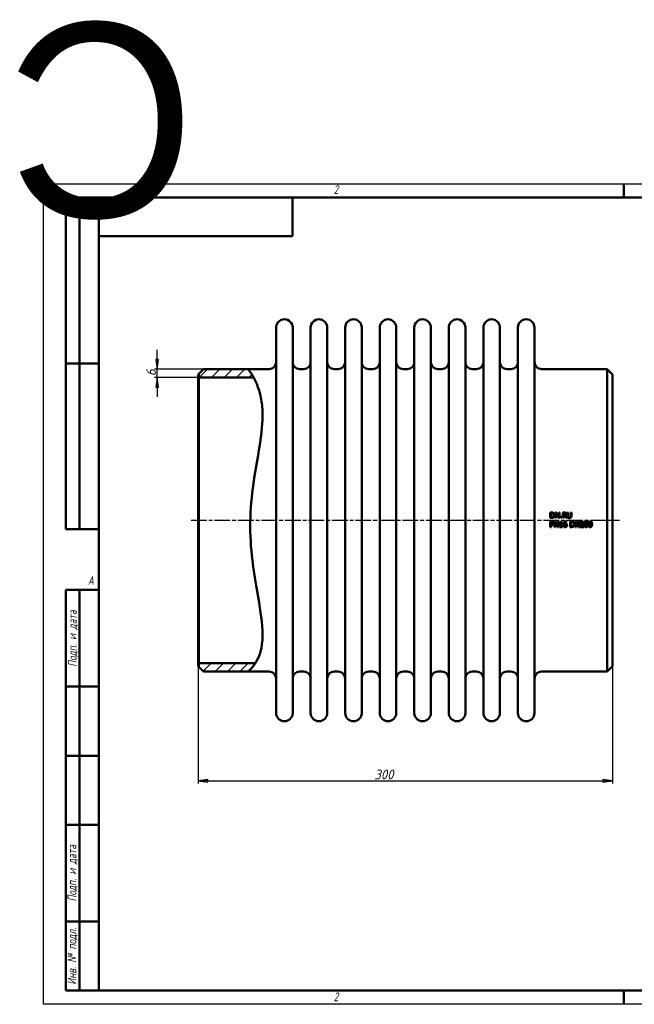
# Model space of a CAD drawing. Header units: millimetres. Extents: x -858 to 2365, y -139 to 713.
# Tile 2 of 4: x -17 to 427, y 0 to 713. Entities that reach past the tile are written whole.
import ezdxf
from ezdxf.enums import TextEntityAlignment as Align

# ---------------------------------------------------------------- set-up
doc = ezdxf.new("R2018")
doc.units = ezdxf.units.MM
doc.header["$LTSCALE"] = 2
doc.linetypes.add('CHAIN', pattern=[0.7087, 0.4724, -0.0591, 0.1181, -0.0591])
for name, color, linetype, lineweight in [('Видимый контур (ГОСТ)', 7, 'Continuous', 50), ('Кромка (ГОСТ)', 7, 'Continuous', 50), ('Обозначение (ГОСТ)', 7, 'Continuous', 25), ('Осевая линия (ГОСТ)', 7, 'Continuous', 25), ('Размер (ГОСТ)', 7, 'Continuous', 25), ('Штриховка (ГОСТ)', 7, 'Continuous', 18), ('Эскизная геометрия (ГОСТ)', 7, 'Continuous', 50)]:
    doc.layers.add(name, color=color, linetype=linetype, lineweight=lineweight)
doc.styles.add('Альтернативный текст (ГОСТ)', font='arial.ttf', dxfattribs={"width": 0.8})
doc.styles.add('Обычный текст (ГОСТ)', font='GOST Common Italic.ttf')
doc.dimstyles.new('Обычный (ГОСТ)', dxfattribs={"dimscale": 2, "dimtxt": 3.5, "dimasz": 3.5, "dimexe": 1, "dimexo": 0, "dimgap": 0.5, "dimtad": 1, "dimtxsty": 'Обычный текст (ГОСТ)', "dimblk": 'Filled-1', "dimcen": 0.09, "dimdle": 15, "dimclrd": 256, "dimclre": 256, "dimclrt": 256, "dimazin": 2, "dimtfac": 0.714286, "dimtdec": 3, "dimtmove": 0, "dimatfit": 3, "dimfxl": 1, "dimtolj": 1, "dimlwd": 25, "dimlwe": 25, "dimarcsym": 0})
pattern_1 = [(45, (0, 0), (-4.49013, 4.49013), [])]

# ---------------------------------------------------------------- blocks, each defined once
blk = doc.blocks.new('Рамки ГОСТ - Рамка')
at = {"layer": 'Кромка (ГОСТ)', "lineweight": 25}
for p, q in [((0, 0), (0, 297)), ((0, 297), (420, 297)), ((420, 297), (420, 0)), ((420, 0), (0, 0))]:
    blk.add_line(p, q, dxfattribs=at)
at = {"layer": 'Кромка (ГОСТ)'}
for p, q in [((210, 292), (210, 297)), ((415, 292), (20, 292)), ((20, 292), (20, 5)), ((415, 5), (415, 292)), ((20, 5), (415, 5)), ((210, 5), (210, 0))]:
    blk.add_line(p, q, dxfattribs=at)
at = {"layer": 'Кромка (ГОСТ)', "char_height": 3.17, "attachment_point": 1, "style": 'Альтернативный текст (ГОСТ)'}
for s, insert, width in [('\\fGOST Common|b0|i1;{\\H3.1700;2}', (105, 296.5), 5.2328), ('\\fGOST Common|b0|i1;{\\H3.1700;1}', (315.02, 296.44), 5.2327), ('\\fGOST Common|b0|i1;{\\H3.1700;A}', (16, 155), 5.1335), ('\\fGOST Common|b0|i1;{\\H3.1700;A}', (416, 148.5), 5.0704), ('\\fGOST Common|b0|i1;{\\H3.1700;2}', (104.99, 4.3), 5.2328), ('\\fGOST Common|b0|i1;{\\H3.1700;1}', (315, 4.14), 6.6287)]:
    blk.add_mtext(s, dxfattribs=dict(at, insert=insert, width=width))
blk = doc.blocks.new('ГОСТ - Доп. графы 1')
at = {"layer": 'Эскизная геометрия (ГОСТ)'}
for p, q in [((-12, 0), (-12, 145)), ((-12, 145), (0, 145)), ((-7, 145), (-7, 0)), ((-12, 110), (-7, 110)), ((-7, 110), (0, 110)), ((-12, 85), (-7, 85)), ((-7, 85), (0, 85)), ((-12, 60), (-7, 60)), ((-7, 60), (0, 60)), ((-12, 25), (-7, 25)), ((-7, 25), (0, 25)), ((0, 0), (-12, 0))]:
    blk.add_line(p, q, dxfattribs=at)
at = {"layer": 'Обозначение (ГОСТ)', "char_height": 3.17, "attachment_point": 5, "rotation": 90, "style": 'Альтернативный текст (ГОСТ)'}
for s, insert, width in [('\\fGOST Common|b0|i1;{\\H3.1700;Подп. и дата}', (-9.37, 127.41), 34.7679), ('\\fGOST Common|b0|i1;{\\H3.1700;Подп. и дата}', (-9.5, 42.47), 35.1486), ('\\fGOST Common|b0|i1;{\\H3.1700;Инв. № подл.}', (-9.5, 12.41), 24.9618)]:
    blk.add_mtext(s, dxfattribs=dict(at, insert=insert, width=width))
at = {"layer": 'Обозначение (ГОСТ)', "lineweight": 30, "flags": 17}
for tag, p in [('Подп._и_дата_2', (-3.53, 127.51)), ('Инв._номер_дубликата', (-3.41, 97.47)), ('Взамен_инв._номера', (-3.46, 72.53)), ('Подп._и_дата_1', (-3.42, 42.35)), ('ИНВЕНТАРНЫЙ_НОМЕР', (-3.33, 12.68))]:
    blk.add_attdef(tag, text='', height=3.17, rotation=90, dxfattribs=at).set_placement(p, align=Align.MIDDLE_CENTER)
blk = doc.blocks.new('ГОСТ - Доп. графы 2')
at = {"layer": 'Эскизная геометрия (ГОСТ)'}
for p, q in [((-12, 0), (-12, 120)), ((-12, 120), (0, 120)), ((-7, 0), (-7, 120)), ((-12, 60), (0, 60)), ((0, 0), (-12, 0))]:
    blk.add_line(p, q, dxfattribs=at)
at = {"layer": 'Обозначение (ГОСТ)', "lineweight": 30, "flags": 17}
for tag, p in [('Первичная_применяемость', (-3.65, 90.03)), ('Справочный_номер', (-3.55, 30.02))]:
    blk.add_attdef(tag, text='', height=3.17, rotation=90, dxfattribs=at).set_placement(p, align=Align.MIDDLE_CENTER)
blk = doc.blocks.new('ГОСТ - Доп. графы 3')
at = {"layer": 'Эскизная геометрия (ГОСТ)'}
for p, q in [((0, 0), (70, 0)), ((70, 0), (70, -14)), ((70, -14), (0, -14))]:
    blk.add_line(p, q, dxfattribs=at)
at = {"layer": 'Обозначение (ГОСТ)', "lineweight": 30}
blk.add_attdef('ОБОЗНАЧЕНИЕ', text='', height=5, rotation=180, dxfattribs=at).set_placement((34.94, -6.97), align=Align.MIDDLE_CENTER)
blk = doc.blocks.new('Filled-1')
at = {"color": 0}
for p, q in [((0, 0), (-1, 0.14)), ((-1, 0.14), (-1, -0.14)), ((-1, 0), (0, 0)), ((-1, -0.14), (0, 0))]:
    blk.add_line(p, q, dxfattribs=at)
at = {"color": 0, "flags": 128}
blk.add_lwpolyline([(-1, -0.14), (0, 0), (-1, 0.14), (-1, -0.14)], dxfattribs=at)
at = {"color": 0}
blk.add_solid([(-1, -0.14), (0, 0), (-1, 0.14), (-1, -0.14)], dxfattribs=at)
blk = doc.blocks.new('*D9')
at = {"layer": 'Defpoints', "color": 0, "linetype": 'Continuous', "transparency": 16777216}
for p in [(111.73, 244.89), (411.73, 244.89), (411.73, 161.85)]:
    blk.add_point(p, dxfattribs=at)
at = {"layer": 'Размер (ГОСТ)', "linetype": 'Continuous', "lineweight": 25, "transparency": 16777216}
for p, q in [((111.73, 244.89), (111.73, 159.85)), ((411.73, 244.89), (411.73, 159.85)), ((118.73, 161.85), (404.73, 161.85))]:
    blk.add_line(p, q, dxfattribs=at)
at = {"layer": 'Размер (ГОСТ)', "linetype": 'Continuous', "lineweight": 25, "transparency": 16777216, "xscale": 7, "yscale": 7, "zscale": 7, "rotation": 180}
blk.add_blockref('Filled-1', (111.73, 161.85), dxfattribs=at)
at = {"layer": 'Размер (ГОСТ)', "linetype": 'Continuous', "lineweight": 25, "transparency": 16777216, "xscale": 7, "yscale": 7, "zscale": 7}
blk.add_blockref('Filled-1', (411.73, 161.85), dxfattribs=at)
at = {"layer": 'Размер (ГОСТ)', "linetype": 'Continuous', "lineweight": 25, "transparency": 16777216, "insert": (239.3, 169.85), "char_height": 7, "attachment_point": 1, "style": 'Обычный текст (ГОСТ)'}
blk.add_mtext('\\A1;300', dxfattribs=at)
blk = doc.blocks.new('*D11')
at = {"layer": 'Defpoints', "color": 0, "linetype": 'Continuous', "transparency": 16777216}
for p in [(82.23, 459.89), (115.73, 459.89), (112.23, 453.89)]:
    blk.add_point(p, dxfattribs=at)
at = {"layer": 'Размер (ГОСТ)', "linetype": 'Continuous', "lineweight": 25, "transparency": 16777216}
for p, q in [((82.23, 466.89), (82.23, 473.89)), ((115.73, 459.89), (80.23, 459.89)), ((82.23, 453.89), (82.23, 459.89)), ((112.23, 453.89), (80.23, 453.89)), ((82.23, 446.89), (82.23, 439.89))]:
    blk.add_line(p, q, dxfattribs=at)
at = {"layer": 'Размер (ГОСТ)', "linetype": 'Continuous', "lineweight": 25, "transparency": 16777216, "xscale": 7, "yscale": 7, "zscale": 7}
for p, rotation in [((82.23, 459.89), 270), ((82.23, 453.89), 90)]:
    blk.add_blockref('Filled-1', p, dxfattribs=dict(at, rotation=rotation))
at = {"layer": 'Размер (ГОСТ)', "linetype": 'Continuous', "lineweight": 25, "transparency": 16777216, "insert": (74.23, 454.77), "char_height": 7, "attachment_point": 1, "rotation": 90, "style": 'Обычный текст (ГОСТ)'}
blk.add_mtext('\\A1;6', dxfattribs=at)

msp = doc.modelspace()

# ---------------------------------------------------------------- hatches: boundary and pattern name
at = {"layer": 'Штриховка (ГОСТ)'}
h = msp.add_hatch(dxfattribs=at)
h.set_pattern_fill('ANSI31', color=256, scale=50.8, style=0)
h.set_pattern_definition(pattern_1)
edge = h.paths.add_edge_path()
edge.add_spline(control_points=[(148.003, 459.885), (148.28, 459.535), (148.694, 459.01), (150.434, 456.387), (151.151, 455.251), (151.91, 453.889)], knot_values=[0, 0, 0, 0, 2.4144067, 2.4144067, 3.6915199, 3.6915199, 3.6915199, 3.6915199], degree=3, periodic=0)
edge.add_line((151.91, 453.889), (151.911, 453.885))
edge.add_line((151.911, 453.885), (112.234, 453.885))
edge.add_line((112.234, 453.885), (112.234, 456.385))
edge.add_line((112.234, 456.385), (115.734, 459.885))
edge.add_line((115.734, 459.885), (148.003, 459.885))
h = msp.add_hatch(dxfattribs=at)
h.set_pattern_fill('ANSI31', color=256, scale=50.8, style=0)
h.set_pattern_definition(pattern_1)
edge = h.paths.add_edge_path()
edge.add_line((115.734, 240.885), (112.234, 244.385))
edge.add_line((112.234, 244.385), (112.234, 246.885))
edge.add_line((112.234, 246.885), (153.207, 246.885))
edge.add_line((153.207, 246.885), (153.209, 246.885))
edge.add_spline(control_points=[(153.209, 246.885), (152.979, 246.536), (152.754, 246.21), (151.359, 244.257), (150.193, 242.998), (148.505, 241.312), (148.204, 241.056), (148.003, 240.885)], knot_values=[30.1185227, 30.1185227, 30.1185227, 30.1185227, 30.4382043, 30.4382043, 32.166642, 32.166642, 33.8851387, 33.8851387, 33.8851387, 33.8851387], degree=3, periodic=0)
edge.add_line((148.003, 240.885), (115.734, 240.885))

# ---------------------------------------------------------------- linework, layer by layer
at = {"layer": 'Видимый контур (ГОСТ)'}
for p, q in [((168.234, 210.885), (168.234, 489.885)), ((180.234, 210.885), (180.234, 489.885)), ((193.234, 210.885), (193.234, 489.885)), ((205.234, 210.885), (205.234, 489.885)), ((218.234, 210.885), (218.234, 489.885)), ((230.234, 210.885), (230.234, 489.885)), ((243.234, 210.885), (243.234, 489.885)), ((255.234, 210.885), (255.234, 489.885)), ((268.234, 210.885), (268.234, 489.885)), ((280.234, 210.885), (280.234, 489.885)), ((293.234, 210.885), (293.234, 489.885)), ((305.234, 210.885), (305.234, 489.885)), ((318.234, 210.885), (318.234, 489.885)), ((330.234, 210.885), (330.234, 489.885)), ((343.234, 210.885), (343.234, 489.885)), ((355.234, 210.885), (355.234, 489.885)), ((111.734, 455.885), (112.234, 456.385)), ((112.234, 456.385), (115.734, 459.885)), ((112.234, 456.385), (112.234, 244.385)), ((115.734, 459.885), (148.003, 459.885)), ((148.003, 459.885), (163.234, 459.885)), ((185.234, 459.885), (188.234, 459.885)), ((210.234, 459.885), (213.234, 459.885)), ((235.234, 459.885), (238.234, 459.885)), ((260.234, 459.885), (263.234, 459.885)), ((285.234, 459.885), (288.234, 459.885)), ((310.234, 459.885), (313.234, 459.885)), ((335.234, 459.885), (338.234, 459.885)), ((360.234, 459.885), (407.734, 459.885)), ((407.734, 240.885), (407.734, 459.885)), ((411.734, 455.885), (407.734, 459.885)), ((111.734, 244.885), (111.734, 455.885)), ((151.911, 453.885), (112.234, 453.885)), ((411.734, 455.885), (411.734, 244.885)), ((366.679, 356.118), (366.679, 352.118)), ((366.679, 356.118), (367.59, 356.118)), ((367.599, 352.118), (366.679, 352.118)), ((366.679, 349.532), (367.684, 349.532)), ((366.679, 349.532), (366.679, 345.532)), ((367.21, 352.578), (367.21, 355.658)), ((367.615, 355.658), (367.21, 355.658)), ((367.21, 352.578), (367.615, 352.578)), ((369.713, 349.532), (369.713, 345.532)), ((369.713, 349.532), (370.468, 349.532)), ((370.41, 356.118), (371.165, 356.118)), ((370.41, 356.118), (370.41, 352.118)), ((370.906, 352.118), (370.41, 352.118)), ((372.079, 346.365), (370.468, 349.532)), ((370.906, 352.118), (370.906, 355.567)), ((370.906, 355.567), (372.675, 352.118)), ((372.776, 352.951), (371.165, 356.118)), ((372.079, 349.532), (372.575, 349.532)), ((372.079, 349.532), (372.079, 346.365)), ((372.575, 345.532), (372.575, 349.532)), ((373.272, 352.118), (372.675, 352.118)), ((372.776, 356.118), (372.776, 352.951)), ((372.776, 356.118), (373.272, 356.118)), ((373.272, 352.118), (373.272, 356.118)), ((374.186, 352.883), (374.828, 352.883)), ((374.186, 352.883), (374.186, 352.118)), ((374.828, 352.118), (374.186, 352.118)), ((374.413, 349.545), (374.828, 349.545)), ((374.828, 352.118), (374.828, 352.883)), ((374.828, 345.941), (374.828, 349.545)), ((375.748, 356.118), (375.748, 352.118)), ((375.748, 356.118), (376.779, 356.118)), ((376.28, 352.118), (375.748, 352.118)), ((376.28, 354.154), (376.28, 355.658)), ((376.808, 355.658), (376.28, 355.658)), ((376.28, 354.154), (376.747, 354.154)), ((376.28, 352.118), (376.28, 353.71)), ((376.889, 353.71), (376.28, 353.71)), ((376.889, 353.71), (378.154, 352.118)), ((378.844, 352.118), (377.421, 353.859)), ((378.844, 352.118), (378.154, 352.118)), ((378.455, 349.036), (378.455, 349.552)), ((379.113, 356.118), (379.645, 356.118)), ((379.113, 356.118), (379.113, 353.622)), ((379.645, 353.622), (379.645, 356.118)), ((381.107, 349.532), (382.017, 349.532)), ((381.107, 349.532), (381.107, 345.532)), ((381.476, 356.118), (381.476, 353.609)), ((381.476, 356.118), (382.008, 356.118)), ((382.008, 353.622), (382.008, 356.118)), ((384.837, 349.532), (384.837, 345.532)), ((384.837, 349.532), (385.593, 349.532)), ((387.204, 346.365), (385.593, 349.532)), ((387.204, 349.532), (387.7, 349.532)), ((387.204, 349.532), (387.204, 346.365)), ((387.7, 345.532), (387.7, 349.532)), ((388.481, 349.377), (388.481, 348.806)), ((367.21, 345.532), (366.679, 345.532)), ((367.651, 349.072), (367.21, 349.072)), ((367.21, 347.477), (367.21, 349.072)), ((367.21, 347.477), (367.573, 347.477)), ((367.661, 347.023), (367.21, 347.023)), ((367.21, 345.532), (367.21, 347.023)), ((370.209, 345.532), (369.713, 345.532)), ((370.209, 348.981), (371.978, 345.532)), ((370.209, 345.532), (370.209, 348.981)), ((372.575, 345.532), (371.978, 345.532)), ((373.586, 348.988), (373.586, 348.621)), ((374.312, 348.621), (373.586, 348.621)), ((373.586, 345.941), (374.312, 345.941)), ((373.586, 345.941), (373.586, 345.532)), ((375.538, 345.532), (373.586, 345.532)), ((374.312, 348.621), (374.312, 345.941)), ((374.828, 345.941), (375.538, 345.941)), ((375.538, 345.532), (375.538, 345.941)), ((378.455, 349.036), (378.432, 349.036)), ((382.027, 345.532), (381.107, 345.532)), ((382.043, 349.072), (381.638, 349.072)), ((381.638, 345.993), (381.638, 349.072)), ((381.638, 345.993), (382.043, 345.993)), ((385.333, 345.532), (384.837, 345.532)), ((385.333, 348.981), (387.103, 345.532)), ((385.333, 345.532), (385.333, 348.981)), ((387.7, 345.532), (387.103, 345.532)), ((388.397, 346.099), (388.397, 345.532)), ((390.863, 345.532), (388.397, 345.532)), ((388.51, 348.806), (388.481, 348.806)), ((388.899, 345.996), (390.863, 345.996)), ((390.863, 345.532), (390.863, 345.996)), ((111.734, 244.885), (112.234, 244.385)), ((112.234, 246.885), (153.207, 246.885)), ((115.734, 240.885), (112.234, 244.385)), ((411.734, 244.885), (407.734, 240.885)), ((115.734, 240.885), (148.003, 240.885)), ((148.003, 240.885), (163.234, 240.885)), ((185.234, 240.885), (188.234, 240.885)), ((210.234, 240.885), (213.234, 240.885)), ((235.234, 240.885), (238.234, 240.885)), ((260.234, 240.885), (263.234, 240.885)), ((285.234, 240.885), (288.234, 240.885)), ((310.234, 240.885), (313.234, 240.885)), ((335.234, 240.885), (338.234, 240.885)), ((360.234, 240.885), (407.734, 240.885))]:
    msp.add_line(p, q, dxfattribs=at)
for centre, radius, start, end in [((174.234, 489.885), 6, 0, 180), ((199.234, 489.885), 6, 0, 180), ((224.234, 489.885), 6, 0, 180), ((249.234, 489.885), 6, 0, 180), ((274.234, 489.885), 6, 0, 180), ((299.234, 489.885), 6, 0, 180), ((324.234, 489.885), 6, 0, 180), ((349.234, 489.885), 6, 0, 180), ((163.234, 464.885), 5, 270, 0), ((185.234, 464.885), 5, 180, 270), ((188.234, 464.885), 5, 270, 0), ((210.234, 464.885), 5, 180, 270), ((213.234, 464.885), 5, 270, 0), ((235.234, 464.885), 5, 180, 270), ((238.234, 464.885), 5, 270, 0), ((260.234, 464.885), 5, 180, 270), ((263.234, 464.885), 5, 270, 0), ((285.234, 464.885), 5, 180, 270), ((288.234, 464.885), 5, 270, 0), ((310.234, 464.885), 5, 180, 270), ((313.234, 464.885), 5, 270, 0), ((335.234, 464.885), 5, 180, 270), ((338.234, 464.885), 5, 270, 0), ((360.234, 464.885), 5, 180, 270), ((163.234, 235.885), 5, 0, 90), ((185.234, 235.885), 5, 90, 180), ((188.234, 235.885), 5, 0, 90), ((210.234, 235.885), 5, 90, 180), ((213.234, 235.885), 5, 0, 90), ((235.234, 235.885), 5, 90, 180), ((238.234, 235.885), 5, 0, 90), ((260.234, 235.885), 5, 90, 180), ((263.234, 235.885), 5, 0, 90), ((285.234, 235.885), 5, 90, 180), ((288.234, 235.885), 5, 0, 90), ((310.234, 235.885), 5, 90, 180), ((313.234, 235.885), 5, 0, 90), ((335.234, 235.885), 5, 90, 180), ((338.234, 235.885), 5, 0, 90), ((360.234, 235.885), 5, 90, 180), ((174.234, 210.885), 6, 180, 0), ((199.234, 210.885), 6, 180, 0), ((224.234, 210.885), 6, 180, 0), ((249.234, 210.885), 6, 180, 0), ((274.234, 210.885), 6, 180, 0), ((299.234, 210.885), 6, 180, 0), ((324.234, 210.885), 6, 180, 0), ((349.234, 210.885), 6, 180, 0)]:
    msp.add_arc(centre, radius, start, end, dxfattribs=at)
for points, knots in [([(148.003, 459.885), (148.003, 459.885), (148.694, 459.01), (151.761, 454.386), (154.881, 449.119), (157.541, 438.403), (158.101, 434.783), (158.697, 424.165), (158.117, 416.78), (155.568, 398.895), (153.433, 388.241), (150.579, 367.991), (149.702, 358.691), (149.403, 339.763), (149.987, 330.458), (152.561, 308.783), (154.912, 297.172), (157.868, 278.562), (159.122, 268.956), (157.039, 253.12), (154.495, 248.645), (151.359, 244.257), (150.193, 242.998), (148.505, 241.312), (148.003, 240.885), (148.003, 240.885)], [0, 0, 0, 0, 2.4144067, 2.4144067, 6.5085037, 6.5085037, 8.2820199, 8.2820199, 11.1916684, 11.1916684, 14.6958288, 14.6958288, 17.5245957, 17.5245957, 20.3590168, 20.3590168, 24.3148824, 24.3148824, 27.5634667, 27.5634667, 30.4382043, 30.4382043, 32.166642, 32.166642, 33.8851387, 33.8851387, 33.8851387, 33.8851387]), ([(367.59, 356.118), (367.896, 356.118), (368.222, 356.1), (368.593, 356.003), (368.819, 355.934), (369.022, 355.8)], [0, 0, 0, 0, 0.09179656, 0.09179656, 0.1360597, 0.1360597, 0.1360597, 0.1360597]), ([(369.016, 352.439), (368.827, 352.321), (368.624, 352.231), (368.281, 352.158), (368.044, 352.118), (367.599, 352.118)], [0, 0, 0, 0, 0.06679631, 0.06679631, 0.10525915, 0.10525915, 0.10525915, 0.10525915]), ([(368.672, 355.418), (368.534, 355.499), (368.388, 355.559), (368.131, 355.622), (367.944, 355.658), (367.615, 355.658)], [0, 0, 0, 0, 0.047993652, 0.047993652, 0.079490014, 0.079490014, 0.079490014, 0.079490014]), ([(367.615, 352.578), (367.82, 352.578), (368.036, 352.593), (368.281, 352.645), (368.377, 352.667), (368.572, 352.751), (368.649, 352.794), (368.721, 352.844)], [0, 0, 0, 0, 0.06131671, 0.06131671, 0.075156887, 0.075156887, 0.084972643, 0.084972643, 0.084972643, 0.084972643]), ([(367.684, 349.532), (367.881, 349.532), (368.097, 349.519), (368.401, 349.448), (368.566, 349.397), (368.731, 349.283)], [0, 0, 0, 0, 0.059099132, 0.059099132, 0.093329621, 0.093329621, 0.093329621, 0.093329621]), ([(369.278, 354.121), (369.278, 354.355), (369.249, 354.594), (369.118, 354.938), (369.054, 355.054), (368.886, 355.262), (368.786, 355.348), (368.672, 355.418)], [0, 0, 0, 0, 0.07015347, 0.07015347, 0.11014727, 0.11014727, 0.15015084, 0.15015084, 0.15015084, 0.15015084]), ([(368.721, 352.844), (368.85, 352.932), (368.959, 353.04), (369.143, 353.321), (369.193, 353.472), (369.263, 353.762), (369.278, 353.945), (369.278, 354.121)], [0, 0, 0, 0, 0.046857, 0.046857, 0.10085423, 0.10085423, 0.17971633, 0.17971633, 0.17971633, 0.17971633]), ([(368.731, 349.283), (368.852, 349.2), (368.953, 349.098), (369.106, 348.863), (369.142, 348.763), (369.195, 348.567), (369.207, 348.446), (369.207, 348.326)], [0, 0, 0, 0, 0.04400175, 0.04400175, 0.08400318, 0.08400318, 0.14249378, 0.14249378, 0.14249378, 0.14249378]), ([(369.833, 354.115), (369.833, 353.832), (369.788, 353.554), (369.616, 353.118), (369.522, 352.95), (369.297, 352.661), (369.167, 352.539), (369.016, 352.439)], [0, 0, 0, 0, 0.0850438, 0.0850438, 0.1407251, 0.1407251, 0.19516408, 0.19516408, 0.19516408, 0.19516408]), ([(369.022, 355.8), (369.216, 355.672), (369.377, 355.512), (369.59, 355.192), (369.685, 355.019), (369.81, 354.561), (369.833, 354.337), (369.833, 354.115)], [0, 0, 0, 0, 0.06962887, 0.06962887, 0.11535595, 0.11535595, 0.15561978, 0.15561978, 0.15561978, 0.15561978]), ([(373.586, 348.988), (373.757, 348.988), (373.932, 349.003), (374.167, 349.082), (374.217, 349.119), (374.279, 349.17), (374.31, 349.209), (374.357, 349.295), (374.374, 349.339), (374.4, 349.436), (374.409, 349.491), (374.413, 349.545)], [0, 0, 0, 0, 0.05128782, 0.05128782, 0.08562884, 0.08562884, 0.14512088, 0.14512088, 0.20005024, 0.20005024, 0.26365348, 0.26365348, 0.26365348, 0.26365348]), ([(376.646, 348.962), (376.762, 349.124), (376.904, 349.257), (377.176, 349.426), (377.313, 349.496), (377.662, 349.589), (377.832, 349.607), (378.001, 349.607)], [0, 0, 0, 0, 0.05971634, 0.05971634, 0.09604071, 0.09604071, 0.12820892, 0.12820892, 0.12820892, 0.12820892]), ([(376.747, 354.154), (376.884, 354.154), (377.026, 354.165), (377.187, 354.2), (377.254, 354.216), (377.381, 354.284), (377.428, 354.32), (377.47, 354.361)], [0, 0, 0, 0, 0.041195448, 0.041195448, 0.049670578, 0.049670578, 0.055543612, 0.055543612, 0.055543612, 0.055543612]), ([(376.779, 356.118), (376.963, 356.118), (377.172, 356.11), (377.389, 356.075), (377.475, 356.061), (377.657, 355.989), (377.729, 355.951), (377.797, 355.907)], [0, 0, 0, 0, 0.055048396, 0.055048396, 0.065690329, 0.065690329, 0.07317709, 0.07317709, 0.07317709, 0.07317709]), ([(377.444, 355.522), (377.369, 355.57), (377.287, 355.603), (377.134, 355.638), (377.016, 355.658), (376.808, 355.658)], [0, 0, 0, 0, 0.026658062, 0.026658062, 0.046988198, 0.046988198, 0.046988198, 0.046988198]), ([(378.251, 355.032), (378.251, 354.863), (378.226, 354.696), (378.135, 354.469), (378.071, 354.331), (377.863, 354.114), (377.786, 354.052), (377.614, 353.942), (377.52, 353.896), (377.421, 353.859)], [0, 0, 0, 0, 0.050676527, 0.050676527, 0.073478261, 0.073478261, 0.084668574, 0.084668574, 0.096584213, 0.096584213, 0.096584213, 0.096584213]), ([(377.696, 354.99), (377.696, 355.09), (377.682, 355.189), (377.627, 355.319), (377.603, 355.366), (377.529, 355.456), (377.488, 355.491), (377.444, 355.522)], [0, 0, 0, 0, 0.029890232, 0.029890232, 0.042469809, 0.042469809, 0.053385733, 0.053385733, 0.053385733, 0.053385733]), ([(377.47, 354.361), (377.534, 354.422), (377.584, 354.493), (377.644, 354.628), (377.664, 354.691), (377.691, 354.839), (377.696, 354.915), (377.696, 354.99)], [0, 0, 0, 0, 0.026667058, 0.026667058, 0.044231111, 0.044231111, 0.061522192, 0.061522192, 0.061522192, 0.061522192]), ([(377.797, 355.907), (377.911, 355.833), (378.008, 355.741), (378.153, 355.53), (378.188, 355.44), (378.239, 355.256), (378.251, 355.143), (378.251, 355.032)], [0, 0, 0, 0, 0.04089206, 0.04089206, 0.07707561, 0.07707561, 0.127003, 0.127003, 0.127003, 0.127003]), ([(378.001, 349.607), (378.084, 349.607), (378.168, 349.603), (378.292, 349.589), (378.374, 349.579), (378.455, 349.552)], [0, 0, 0, 0, 0.0249085, 0.0249085, 0.037313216, 0.037313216, 0.037313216, 0.037313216]), ([(379.496, 352.403), (379.386, 352.511), (379.302, 352.635), (379.192, 352.9), (379.113, 353.148), (379.113, 353.622)], [0, 0, 0, 0, 0.045937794, 0.045937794, 0.086078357, 0.086078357, 0.086078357, 0.086078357]), ([(380.559, 352.034), (380.352, 352.034), (380.138, 352.058), (379.869, 352.152), (379.785, 352.189), (379.625, 352.288), (379.557, 352.342), (379.496, 352.403)], [0, 0, 0, 0, 0.06197988, 0.06197988, 0.08550977, 0.08550977, 0.10601254, 0.10601254, 0.10601254, 0.10601254]), ([(379.645, 353.622), (379.645, 353.479), (379.652, 353.319), (379.684, 353.132), (379.698, 353.064), (379.752, 352.926), (379.781, 352.869), (379.816, 352.815)], [0, 0, 0, 0, 0.042993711, 0.042993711, 0.056633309, 0.056633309, 0.067131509, 0.067131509, 0.067131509, 0.067131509]), ([(379.816, 352.815), (379.865, 352.741), (379.926, 352.679), (380.092, 352.568), (380.188, 352.537), (380.356, 352.497), (380.458, 352.488), (380.559, 352.488)], [0, 0, 0, 0, 0.02655162, 0.02655162, 0.06001356, 0.06001356, 0.10647358, 0.10647358, 0.10647358, 0.10647358]), ([(380.559, 352.488), (380.709, 352.488), (380.858, 352.51), (381.041, 352.586), (381.107, 352.618), (381.225, 352.712), (381.268, 352.76), (381.304, 352.815)], [0, 0, 0, 0, 0.045044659, 0.045044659, 0.059312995, 0.059312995, 0.070286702, 0.070286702, 0.070286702, 0.070286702]), ([(381.625, 352.403), (381.509, 352.289), (381.375, 352.201), (381.105, 352.093), (380.904, 352.034), (380.559, 352.034)], [0, 0, 0, 0, 0.048903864, 0.048903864, 0.087290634, 0.087290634, 0.087290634, 0.087290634]), ([(381.304, 352.815), (381.371, 352.916), (381.415, 353.026), (381.452, 353.213), (381.476, 353.353), (381.476, 353.609)], [0, 0, 0, 0, 0.036161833, 0.036161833, 0.057213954, 0.057213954, 0.057213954, 0.057213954]), ([(382.008, 353.622), (382.008, 353.407), (381.991, 353.179), (381.916, 352.872), (381.883, 352.767), (381.77, 352.564), (381.704, 352.479), (381.625, 352.403)], [0, 0, 0, 0, 0.06452723, 0.06452723, 0.09463463, 0.09463463, 0.1211647, 0.1211647, 0.1211647, 0.1211647]), ([(382.017, 349.532), (382.324, 349.532), (382.652, 349.514), (383.022, 349.417), (383.247, 349.348), (383.45, 349.215)], [0, 0, 0, 0, 0.09197418, 0.09197418, 0.13577368, 0.13577368, 0.13577368, 0.13577368]), ([(388.481, 349.377), (388.609, 349.44), (388.78, 349.493), (389.032, 349.561), (389.249, 349.617), (389.505, 349.617)], [0, 0, 0, 0, 0.042904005, 0.042904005, 0.0666777, 0.0666777, 0.0666777, 0.0666777]), ([(389.505, 349.617), (389.692, 349.617), (389.882, 349.592), (390.213, 349.462), (390.32, 349.38), (390.486, 349.22), (390.557, 349.116), (390.639, 348.925), (390.661, 348.849), (390.691, 348.688), (390.698, 348.603), (390.698, 348.518)], [0, 0, 0, 0, 0.05608628, 0.05608628, 0.10654443, 0.10654443, 0.16984816, 0.16984816, 0.20905502, 0.20905502, 0.25103733, 0.25103733, 0.25103733, 0.25103733]), ([(391.33, 347.529), (391.33, 347.944), (391.364, 348.368), (391.54, 348.947), (391.626, 349.1), (391.793, 349.316), (391.891, 349.404), (392.095, 349.519), (392.188, 349.554), (392.391, 349.603), (392.501, 349.613), (392.611, 349.613)], [0, 0, 0, 0, 0.12458406, 0.12458406, 0.20527009, 0.20527009, 0.28293185, 0.28293185, 0.3407422, 0.3407422, 0.40419799, 0.40419799, 0.40419799, 0.40419799]), ([(392.611, 349.613), (392.773, 349.613), (392.934, 349.59), (393.205, 349.48), (393.312, 349.41), (393.486, 349.238), (393.567, 349.131), (393.745, 348.763), (393.805, 348.512), (393.875, 348.031), (393.888, 347.777), (393.888, 347.532)], [0, 0, 0, 0, 0.04861828, 0.04861828, 0.08769922, 0.08769922, 0.12180646, 0.12180646, 0.17102845, 0.17102845, 0.22097213, 0.22097213, 0.22097213, 0.22097213]), ([(394.332, 347.529), (394.332, 347.944), (394.366, 348.368), (394.541, 348.947), (394.627, 349.1), (394.795, 349.316), (394.893, 349.404), (395.096, 349.519), (395.189, 349.554), (395.393, 349.603), (395.503, 349.613), (395.612, 349.613)], [0, 0, 0, 0, 0.12458406, 0.12458406, 0.20527009, 0.20527009, 0.28293185, 0.28293185, 0.3407422, 0.3407422, 0.40419799, 0.40419799, 0.40419799, 0.40419799]), ([(395.612, 349.613), (395.774, 349.613), (395.936, 349.59), (396.207, 349.48), (396.314, 349.41), (396.487, 349.238), (396.568, 349.131), (396.746, 348.763), (396.806, 348.512), (396.877, 348.031), (396.889, 347.777), (396.889, 347.532)], [0, 0, 0, 0, 0.04861828, 0.04861828, 0.08769922, 0.08769922, 0.12180646, 0.12180646, 0.17102845, 0.17102845, 0.22097213, 0.22097213, 0.22097213, 0.22097213]), ([(367.573, 347.477), (367.755, 347.477), (367.944, 347.489), (368.134, 347.539), (368.204, 347.559), (368.333, 347.633), (368.382, 347.671), (368.426, 347.717)], [0, 0, 0, 0, 0.054640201, 0.054640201, 0.067975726, 0.067975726, 0.077635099, 0.077635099, 0.077635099, 0.077635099]), ([(368.364, 348.92), (368.284, 348.973), (368.194, 349.009), (367.949, 349.067), (367.766, 349.072), (367.651, 349.072)], [0, 0, 0, 0, 0.029057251, 0.029057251, 0.0754826, 0.0754826, 0.0754826, 0.0754826]), ([(368.857, 347.438), (368.726, 347.309), (368.574, 347.211), (368.284, 347.094), (368.065, 347.023), (367.661, 347.023)], [0, 0, 0, 0, 0.05520773, 0.05520773, 0.093950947, 0.093950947, 0.093950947, 0.093950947]), ([(368.653, 348.31), (368.653, 348.423), (368.637, 348.537), (368.571, 348.698), (368.54, 348.75), (368.462, 348.845), (368.416, 348.885), (368.364, 348.92)], [0, 0, 0, 0, 0.033841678, 0.033841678, 0.052238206, 0.052238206, 0.070908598, 0.070908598, 0.070908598, 0.070908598]), ([(368.426, 347.717), (368.496, 347.788), (368.554, 347.868), (368.625, 348.039), (368.653, 348.148), (368.653, 348.31)], [0, 0, 0, 0, 0.029948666, 0.029948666, 0.055326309, 0.055326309, 0.055326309, 0.055326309]), ([(369.207, 348.326), (369.207, 348.161), (369.179, 348.001), (369.095, 347.781), (369.059, 347.704), (368.964, 347.556), (368.914, 347.494), (368.857, 347.438)], [0, 0, 0, 0, 0.04961265, 0.04961265, 0.070590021, 0.070590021, 0.088347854, 0.088347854, 0.088347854, 0.088347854]), ([(376.209, 347.289), (376.209, 347.565), (376.231, 347.846), (376.322, 348.271), (376.367, 348.423), (376.487, 348.709), (376.559, 348.84), (376.646, 348.962)], [0, 0, 0, 0, 0.08280641, 0.08280641, 0.13043556, 0.13043556, 0.17512618, 0.17512618, 0.17512618, 0.17512618]), ([(376.649, 345.811), (376.547, 345.919), (376.468, 346.046), (376.357, 346.29), (376.299, 346.442), (376.222, 346.871), (376.209, 347.084), (376.209, 347.289)], [0, 0, 0, 0, 0.04465903, 0.04465903, 0.08044849, 0.08044849, 0.1124522, 0.1124522, 0.1124522, 0.1124522]), ([(377.531, 345.448), (377.363, 345.448), (377.197, 345.475), (376.988, 345.56), (376.914, 345.595), (376.765, 345.699), (376.704, 345.752), (376.649, 345.811)], [0, 0, 0, 0, 0.050564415, 0.050564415, 0.067659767, 0.067659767, 0.081305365, 0.081305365, 0.081305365, 0.081305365]), ([(376.76, 347.422), (376.758, 347.384), (376.755, 347.347), (376.752, 347.294), (376.75, 347.248), (376.75, 347.169)], [0, 0, 0, 0, 0.011320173, 0.011320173, 0.015759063, 0.015759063, 0.015759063, 0.015759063]), ([(376.75, 347.169), (376.75, 346.955), (376.766, 346.738), (376.839, 346.463), (376.874, 346.372), (376.944, 346.232), (376.985, 346.167), (377.035, 346.112)], [0, 0, 0, 0, 0.06422707, 0.06422707, 0.09641832, 0.09641832, 0.12521401, 0.12521401, 0.12521401, 0.12521401]), ([(377.93, 349.143), (377.777, 349.143), (377.627, 349.12), (377.365, 349.012), (377.259, 348.941), (377.079, 348.763), (376.993, 348.649), (376.827, 348.28), (376.78, 348.039), (376.76, 347.808)], [0, 0, 0, 0, 0.04578315, 0.04578315, 0.08475587, 0.08475587, 0.12186821, 0.12186821, 0.17171593, 0.17171593, 0.17171593, 0.17171593]), ([(376.76, 347.808), (376.88, 347.892), (377.01, 347.961), (377.219, 348.038), (377.367, 348.087), (377.593, 348.087)], [0, 0, 0, 0, 0.044107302, 0.044107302, 0.066799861, 0.066799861, 0.066799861, 0.066799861]), ([(377.473, 347.642), (377.348, 347.642), (377.227, 347.624), (377.031, 347.561), (376.91, 347.516), (376.76, 347.422)], [0, 0, 0, 0, 0.037339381, 0.037339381, 0.061613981, 0.061613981, 0.061613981, 0.061613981]), ([(377.035, 346.112), (377.094, 346.047), (377.163, 345.988), (377.295, 345.923), (377.347, 345.909), (377.433, 345.891), (377.484, 345.886), (377.534, 345.886)], [0, 0, 0, 0, 0.026467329, 0.026467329, 0.043955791, 0.043955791, 0.068126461, 0.068126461, 0.068126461, 0.068126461]), ([(377.985, 347.503), (377.925, 347.551), (377.858, 347.585), (377.715, 347.625), (377.602, 347.642), (377.473, 347.642)], [0, 0, 0, 0, 0.023039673, 0.023039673, 0.044479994, 0.044479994, 0.044479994, 0.044479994]), ([(378.426, 345.824), (378.317, 345.711), (378.191, 345.619), (377.979, 345.523), (377.899, 345.495), (377.714, 345.456), (377.623, 345.448), (377.531, 345.448)], [0, 0, 0, 0, 0.047226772, 0.047226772, 0.069879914, 0.069879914, 0.090995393, 0.090995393, 0.090995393, 0.090995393]), ([(377.534, 345.886), (377.63, 345.886), (377.725, 345.901), (377.89, 345.969), (377.957, 346.014), (378.095, 346.148), (378.141, 346.229), (378.202, 346.374), (378.223, 346.452), (378.251, 346.621), (378.257, 346.715), (378.257, 346.806)], [0, 0, 0, 0, 0.02881577, 0.02881577, 0.05356028, 0.05356028, 0.08638282, 0.08638282, 0.11991888, 0.11991888, 0.15847946, 0.15847946, 0.15847946, 0.15847946]), ([(377.593, 348.087), (377.728, 348.087), (377.87, 348.075), (378.06, 348.024), (378.187, 347.984), (378.367, 347.85)], [0, 0, 0, 0, 0.040595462, 0.040595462, 0.058708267, 0.058708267, 0.058708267, 0.058708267]), ([(378.432, 349.036), (378.374, 349.066), (378.297, 349.09), (378.181, 349.12), (378.08, 349.143), (377.93, 349.143)], [0, 0, 0, 0, 0.019581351, 0.019581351, 0.030509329, 0.030509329, 0.030509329, 0.030509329]), ([(378.257, 346.806), (378.257, 346.937), (378.244, 347.077), (378.184, 347.245), (378.158, 347.303), (378.077, 347.417), (378.034, 347.463), (377.985, 347.503)], [0, 0, 0, 0, 0.03927054, 0.03927054, 0.053290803, 0.053290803, 0.064955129, 0.064955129, 0.064955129, 0.064955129]), ([(378.367, 347.85), (378.475, 347.769), (378.563, 347.672), (378.698, 347.442), (378.736, 347.327), (378.79, 347.095), (378.802, 346.961), (378.802, 346.829)], [0, 0, 0, 0, 0.04029874, 0.04029874, 0.07992694, 0.07992694, 0.12966048, 0.12966048, 0.12966048, 0.12966048]), ([(378.802, 346.829), (378.802, 346.648), (378.776, 346.471), (378.689, 346.227), (378.648, 346.133), (378.544, 345.961), (378.49, 345.889), (378.426, 345.824)], [0, 0, 0, 0, 0.054160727, 0.054160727, 0.077844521, 0.077844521, 0.09742293, 0.09742293, 0.09742293, 0.09742293]), ([(383.444, 345.853), (383.263, 345.74), (383.069, 345.652), (382.71, 345.57), (382.46, 345.532), (382.027, 345.532)], [0, 0, 0, 0, 0.06399088, 0.06399088, 0.11030912, 0.11030912, 0.11030912, 0.11030912]), ([(383.1, 348.832), (382.958, 348.916), (382.807, 348.977), (382.547, 349.038), (382.364, 349.072), (382.043, 349.072)], [0, 0, 0, 0, 0.049479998, 0.049479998, 0.080008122, 0.080008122, 0.080008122, 0.080008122]), ([(382.043, 345.993), (382.248, 345.993), (382.463, 346.007), (382.709, 346.059), (382.805, 346.081), (383, 346.165), (383.077, 346.208), (383.149, 346.258)], [0, 0, 0, 0, 0.061288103, 0.061288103, 0.075223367, 0.075223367, 0.085072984, 0.085072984, 0.085072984, 0.085072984]), ([(383.706, 347.535), (383.706, 347.779), (383.674, 348.028), (383.535, 348.374), (383.471, 348.485), (383.306, 348.683), (383.209, 348.765), (383.1, 348.832)], [0, 0, 0, 0, 0.07299787, 0.07299787, 0.11166206, 0.11166206, 0.15001726, 0.15001726, 0.15001726, 0.15001726]), ([(383.149, 346.258), (383.278, 346.346), (383.387, 346.454), (383.571, 346.734), (383.62, 346.884), (383.691, 347.172), (383.706, 347.357), (383.706, 347.535)], [0, 0, 0, 0, 0.04687397, 0.04687397, 0.10056164, 0.10056164, 0.18176954, 0.18176954, 0.18176954, 0.18176954]), ([(384.261, 347.529), (384.261, 347.232), (384.212, 346.942), (384.035, 346.519), (383.945, 346.355), (383.716, 346.067), (383.589, 345.949), (383.444, 345.853)], [0, 0, 0, 0, 0.08909171, 0.08909171, 0.13770285, 0.13770285, 0.18141781, 0.18141781, 0.18141781, 0.18141781]), ([(383.45, 349.215), (383.643, 349.086), (383.805, 348.926), (384.019, 348.605), (384.115, 348.43), (384.238, 347.971), (384.261, 347.749), (384.261, 347.529)], [0, 0, 0, 0, 0.0695375, 0.0695375, 0.11597911, 0.11597911, 0.15599744, 0.15599744, 0.15599744, 0.15599744]), ([(388.397, 346.099), (388.554, 346.247), (388.71, 346.397), (388.966, 346.646), (389.139, 346.816), (389.363, 347.062)], [0, 0, 0, 0, 0.06458793, 0.06458793, 0.1070424, 0.1070424, 0.1070424, 0.1070424]), ([(388.899, 349.027), (388.823, 348.996), (388.75, 348.959), (388.623, 348.881), (388.566, 348.845), (388.51, 348.806)], [0, 0, 0, 0, 0.024572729, 0.024572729, 0.044863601, 0.044863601, 0.044863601, 0.044863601]), ([(389.466, 349.153), (389.369, 349.153), (389.273, 349.14), (389.135, 349.107), (389.029, 349.08), (388.899, 349.027)], [0, 0, 0, 0, 0.029253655, 0.029253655, 0.042570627, 0.042570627, 0.042570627, 0.042570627]), ([(389.956, 347.033), (389.788, 346.85), (389.611, 346.672), (389.314, 346.386), (389.071, 346.155), (388.899, 345.996)], [0, 0, 0, 0, 0.07435758, 0.07435758, 0.12382297, 0.12382297, 0.12382297, 0.12382297]), ([(389.363, 347.062), (389.574, 347.295), (389.795, 347.556), (389.989, 347.865), (390.054, 347.982), (390.135, 348.246), (390.154, 348.366), (390.154, 348.488)], [0, 0, 0, 0, 0.09430587, 0.09430587, 0.13018297, 0.13018297, 0.15870806, 0.15870806, 0.15870806, 0.15870806]), ([(389.956, 348.991), (389.894, 349.044), (389.823, 349.084), (389.685, 349.131), (389.595, 349.153), (389.466, 349.153)], [0, 0, 0, 0, 0.02461706, 0.02461706, 0.043837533, 0.043837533, 0.043837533, 0.043837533]), ([(390.154, 348.488), (390.154, 348.588), (390.14, 348.689), (390.091, 348.811), (390.071, 348.854), (390.016, 348.932), (389.988, 348.963), (389.956, 348.991)], [0, 0, 0, 0, 0.029823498, 0.029823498, 0.039522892, 0.039522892, 0.047174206, 0.047174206, 0.047174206, 0.047174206]), ([(390.491, 347.717), (390.424, 347.597), (390.345, 347.484), (390.162, 347.259), (390.061, 347.144), (389.956, 347.033)], [0, 0, 0, 0, 0.041173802, 0.041173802, 0.087035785, 0.087035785, 0.087035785, 0.087035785]), ([(390.698, 348.518), (390.698, 348.374), (390.683, 348.23), (390.625, 348.016), (390.582, 347.875), (390.491, 347.717)], [0, 0, 0, 0, 0.04311666, 0.04311666, 0.066562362, 0.066562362, 0.066562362, 0.066562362]), ([(392.611, 345.448), (392.446, 345.448), (392.281, 345.472), (392.008, 345.583), (391.902, 345.653), (391.713, 345.839), (391.638, 345.952), (391.484, 346.268), (391.427, 346.489), (391.346, 346.971), (391.33, 347.257), (391.33, 347.529)], [0, 0, 0, 0, 0.04940979, 0.04940979, 0.08838558, 0.08838558, 0.12911674, 0.12911674, 0.19436688, 0.19436688, 0.27654788, 0.27654788, 0.27654788, 0.27654788]), ([(392.014, 348.748), (391.953, 348.594), (391.922, 348.414), (391.897, 348.162), (391.875, 347.926), (391.875, 347.529)], [0, 0, 0, 0, 0.049580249, 0.049580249, 0.076477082, 0.076477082, 0.076477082, 0.076477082]), ([(391.875, 347.529), (391.875, 347.32), (391.88, 347.085), (391.907, 346.749), (391.929, 346.538), (392.011, 346.323)], [0, 0, 0, 0, 0.06274749, 0.06274749, 0.10110104, 0.10110104, 0.10110104, 0.10110104]), ([(392.011, 346.323), (392.045, 346.231), (392.093, 346.145), (392.227, 345.998), (392.291, 345.964), (392.366, 345.929), (392.41, 345.915), (392.507, 345.896), (392.559, 345.892), (392.611, 345.892)], [0, 0, 0, 0, 0.0294013, 0.0294013, 0.05947062, 0.05947062, 0.09807183, 0.09807183, 0.14121864, 0.14121864, 0.14121864, 0.14121864]), ([(392.611, 349.169), (392.523, 349.169), (392.435, 349.157), (392.304, 349.105), (392.244, 349.073), (392.147, 348.978), (392.116, 348.939), (392.06, 348.85), (392.035, 348.799), (392.014, 348.748)], [0, 0, 0, 0, 0.026266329, 0.026266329, 0.042261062, 0.042261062, 0.051714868, 0.051714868, 0.06219322, 0.06219322, 0.06219322, 0.06219322]), ([(393.197, 348.754), (393.162, 348.844), (393.114, 348.929), (392.983, 349.067), (392.921, 349.1), (392.843, 349.135), (392.801, 349.148), (392.709, 349.165), (392.66, 349.169), (392.611, 349.169)], [0, 0, 0, 0, 0.02887469, 0.02887469, 0.05701735, 0.05701735, 0.08730407, 0.08730407, 0.12090454, 0.12090454, 0.12090454, 0.12090454]), ([(393.888, 347.532), (393.888, 347.1), (393.85, 346.657), (393.664, 346.093), (393.581, 345.944), (393.404, 345.726), (393.304, 345.642), (393.104, 345.535), (393.016, 345.503), (392.821, 345.458), (392.716, 345.448), (392.611, 345.448)], [0, 0, 0, 0, 0.12974177, 0.12974177, 0.20268127, 0.20268127, 0.26869491, 0.26869491, 0.31548794, 0.31548794, 0.36772697, 0.36772697, 0.36772697, 0.36772697]), ([(392.611, 345.892), (392.697, 345.892), (392.784, 345.904), (392.916, 345.957), (392.975, 345.99), (393.07, 346.083), (393.101, 346.122), (393.157, 346.212), (393.181, 346.262), (393.201, 346.313)], [0, 0, 0, 0, 0.02602805, 0.02602805, 0.042368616, 0.042368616, 0.052253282, 0.052253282, 0.063116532, 0.063116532, 0.063116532, 0.063116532]), ([(393.343, 347.532), (393.343, 347.748), (393.336, 347.979), (393.303, 348.335), (393.275, 348.558), (393.197, 348.754)], [0, 0, 0, 0, 0.06477285, 0.06477285, 0.1070946, 0.1070946, 0.1070946, 0.1070946]), ([(393.201, 346.313), (393.258, 346.459), (393.289, 346.63), (393.318, 346.879), (393.328, 346.994), (393.341, 347.263), (393.343, 347.399), (393.343, 347.532)], [0, 0, 0, 0, 0.04700144, 0.04700144, 0.07539512, 0.07539512, 0.10319233, 0.10319233, 0.10319233, 0.10319233]), ([(395.612, 345.448), (395.448, 345.448), (395.283, 345.472), (395.01, 345.583), (394.903, 345.653), (394.714, 345.839), (394.64, 345.952), (394.486, 346.268), (394.428, 346.489), (394.347, 346.971), (394.332, 347.257), (394.332, 347.529)], [0, 0, 0, 0, 0.04940979, 0.04940979, 0.08838558, 0.08838558, 0.12911674, 0.12911674, 0.19436688, 0.19436688, 0.27654788, 0.27654788, 0.27654788, 0.27654788]), ([(395.016, 348.748), (394.955, 348.594), (394.924, 348.414), (394.898, 348.162), (394.876, 347.926), (394.876, 347.529)], [0, 0, 0, 0, 0.049580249, 0.049580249, 0.076477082, 0.076477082, 0.076477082, 0.076477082]), ([(394.876, 347.529), (394.876, 347.32), (394.881, 347.085), (394.908, 346.749), (394.93, 346.538), (395.013, 346.323)], [0, 0, 0, 0, 0.06274749, 0.06274749, 0.10110104, 0.10110104, 0.10110104, 0.10110104]), ([(395.013, 346.323), (395.047, 346.231), (395.094, 346.145), (395.228, 345.998), (395.293, 345.964), (395.368, 345.929), (395.412, 345.915), (395.508, 345.896), (395.56, 345.892), (395.612, 345.892)], [0, 0, 0, 0, 0.0294013, 0.0294013, 0.05947062, 0.05947062, 0.09807183, 0.09807183, 0.14121864, 0.14121864, 0.14121864, 0.14121864]), ([(395.612, 349.169), (395.525, 349.169), (395.436, 349.157), (395.305, 349.105), (395.245, 349.073), (395.149, 348.978), (395.118, 348.939), (395.061, 348.85), (395.036, 348.799), (395.016, 348.748)], [0, 0, 0, 0, 0.026266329, 0.026266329, 0.042261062, 0.042261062, 0.051714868, 0.051714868, 0.06219322, 0.06219322, 0.06219322, 0.06219322]), ([(396.199, 348.754), (396.163, 348.844), (396.115, 348.929), (395.985, 349.067), (395.923, 349.1), (395.845, 349.135), (395.803, 349.148), (395.711, 349.165), (395.661, 349.169), (395.612, 349.169)], [0, 0, 0, 0, 0.02887469, 0.02887469, 0.05701735, 0.05701735, 0.08730407, 0.08730407, 0.12090454, 0.12090454, 0.12090454, 0.12090454]), ([(396.889, 347.532), (396.889, 347.1), (396.852, 346.657), (396.666, 346.093), (396.582, 345.944), (396.406, 345.726), (396.306, 345.642), (396.106, 345.535), (396.018, 345.503), (395.823, 345.458), (395.717, 345.448), (395.612, 345.448)], [0, 0, 0, 0, 0.12974177, 0.12974177, 0.20268127, 0.20268127, 0.26869491, 0.26869491, 0.31548794, 0.31548794, 0.36772697, 0.36772697, 0.36772697, 0.36772697]), ([(395.612, 345.892), (395.699, 345.892), (395.786, 345.904), (395.917, 345.957), (395.977, 345.99), (396.072, 346.083), (396.103, 346.122), (396.158, 346.212), (396.182, 346.262), (396.202, 346.313)], [0, 0, 0, 0, 0.02602805, 0.02602805, 0.042368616, 0.042368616, 0.052253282, 0.052253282, 0.063116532, 0.063116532, 0.063116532, 0.063116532]), ([(396.345, 347.532), (396.345, 347.748), (396.338, 347.979), (396.304, 348.335), (396.277, 348.558), (396.199, 348.754)], [0, 0, 0, 0, 0.06477285, 0.06477285, 0.1070946, 0.1070946, 0.1070946, 0.1070946]), ([(396.202, 346.313), (396.259, 346.459), (396.291, 346.63), (396.32, 346.879), (396.329, 346.994), (396.342, 347.263), (396.345, 347.399), (396.345, 347.532)], [0, 0, 0, 0, 0.04700144, 0.04700144, 0.07539512, 0.07539512, 0.10319233, 0.10319233, 0.10319233, 0.10319233])]:
    msp.add_open_spline(points, degree=3, knots=knots, dxfattribs=at)
at = {"layer": 'Осевая линия (ГОСТ)', "linetype": 'CHAIN', "ltscale": 11.993792}
msp.add_line((106.734, 350.385), (416.734, 350.385), dxfattribs=at)

# ---------------------------------------------------------------- block references
ref = msp.add_blockref('ГОСТ - Доп. графы 3', (40, 584), dxfattribs=dict(xscale=2, yscale=2, zscale=2))
lines = msp.add_mtext('CB-3131-W', dxfattribs={"layer": 'Обозначение (ГОСТ)', "insert": (109.884, 570.065), "char_height": 140.2497, "attachment_point": 1, "rotation": 180})
ref.add_attrib('ОБОЗНАЧЕНИЕ', '', (109.884, 570.065)).embed_mtext(lines)
at = {"xscale": 2, "yscale": 2, "zscale": 2}
for name, p in [('Рамки ГОСТ - Рамка', (0, 0)), ('ГОСТ - Доп. графы 2', (40, 344)), ('ГОСТ - Доп. графы 1', (40, 10))]:
    msp.add_blockref(name, p, dxfattribs=at)

# ---------------------------------------------------------------- dimensions: what is measured, and where the dimension line sits
at = {"layer": 'Размер (ГОСТ)', "linetype": 'Continuous', "lineweight": 25}
for base, p1, p2, angle, override, picture, middle in [((82.234, 459.885), (112.234, 453.885), (115.734, 459.885), 90, {"dimgap": 0.5, "dimdec": 2, "dimtol": 0, "dimlim": 0, "dimtp": 0, "dimtm": 0, "dimtdec": 3, "dimtofl": 1, "dimatfit": 1}, '*D11', (82.234, 456.885)), ((411.734, 161.852), (111.734, 244.885), (411.734, 244.885), 180, {"dimgap": 0.5, "dimdec": 2, "dimtol": 0, "dimlim": 0, "dimtp": 0, "dimtm": 0, "dimtdec": 3, "dimtofl": 0, "dimatfit": 1}, '*D9', (246.734, 161.852))]:
    dim = msp.add_linear_dim(base=base, p1=p1, p2=p2, angle=angle, dimstyle='Обычный (ГОСТ)', override=override, dxfattribs=at)
    dim.commit()
    dim.dimension.update_dxf_attribs({"geometry": picture, "text_midpoint": middle, "dimtype": 160})

doc.saveas('drawing.dxf')
